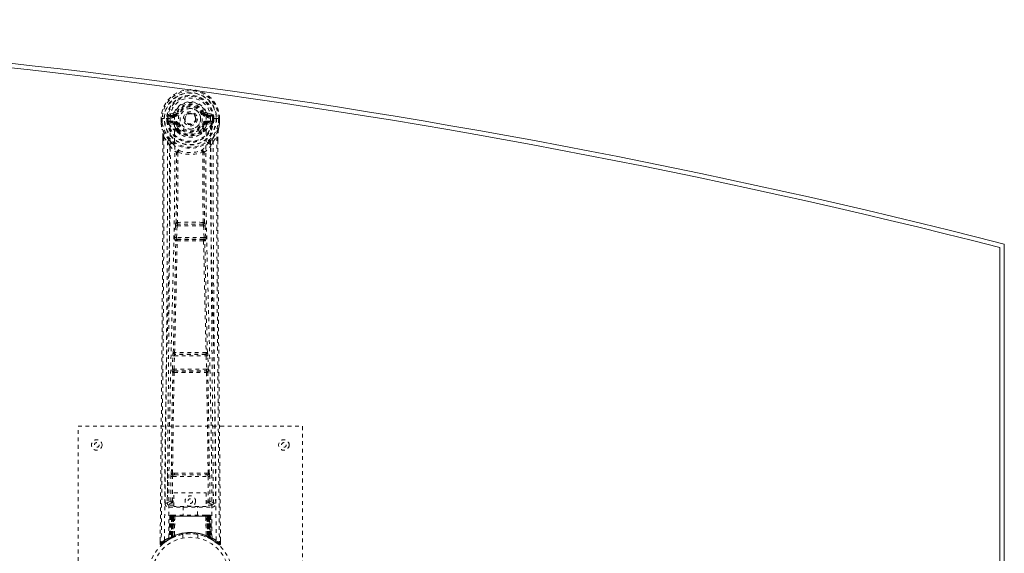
# Model space of a CAD drawing. Header units: inches. Extents: x 18.5 to 114, y 46.8 to 76.6.
# Tile 5 of 5: x 87.7 to 114, y 62.3 to 76.6. Entities that reach past the tile are written whole.
import ezdxf

# ---------------------------------------------------------------- set-up
doc = ezdxf.new("R2010")
doc.units = ezdxf.units.IN
doc.header["$MEASUREMENT"] = 0
doc.linetypes.add('SLD-Dashed', pattern=[0.075, 0.05, -0.025])
doc.linetypes.add('SLD-Solid', pattern=[0])

msp = doc.modelspace()

# ---------------------------------------------------------------- linework, layer by layer
at = {"color": 7, "linetype": 'SLD-Dashed', "lineweight": 0}
for p, q in [((91.524, 73.931), (91.52, 73.93)), ((91.52, 73.93), (91.521, 73.813)), ((91.521, 73.931), (91.522, 73.813)), ((91.577, 73.93), (91.524, 73.931)), ((91.6, 73.93), (91.577, 73.93)), ((91.606, 73.93), (91.6, 73.93)), ((91.756, 73.93), (91.606, 73.93)), ((91.843, 74.074), (91.724, 74.05)), ((91.755, 74.014), (91.871, 74.035)), ((91.755, 74.014), (91.755, 73.984)), ((91.871, 74.014), (91.755, 74.014)), ((91.871, 73.984), (91.755, 73.984)), ((91.871, 74.035), (91.871, 74.014)), ((91.871, 73.984), (91.871, 74.014)), ((91.876, 74.101), (91.931, 74.078)), ((91.927, 74.07), (91.931, 74.078)), ((91.931, 74.078), (91.953, 74.069)), ((92.456, 73.932), (92.456, 73.923)), ((92.646, 74.069), (92.669, 74.078)), ((92.669, 74.078), (92.673, 74.07)), ((92.729, 74.035), (92.845, 74.014)), ((92.729, 74.035), (92.729, 74.014)), ((92.845, 74.014), (92.729, 74.014)), ((92.729, 73.984), (92.729, 74.014)), ((92.845, 73.984), (92.729, 73.984)), ((92.875, 74.05), (92.756, 74.074)), ((92.843, 73.93), (92.843, 73.93)), ((92.993, 73.93), (92.843, 73.93)), ((92.845, 73.984), (92.845, 74.014)), ((92.999, 73.93), (92.993, 73.93)), ((93.022, 73.93), (92.999, 73.93)), ((93.075, 73.931), (93.022, 73.93)), ((93.079, 73.93), (93.075, 73.931)), ((93.078, 73.813), (93.078, 73.931)), ((93.079, 73.93), (93.079, 73.813)), ((91.521, 73.813), (91.521, 73.809)), ((91.55, 73.929), (91.55, 73.814)), ((91.672, 73.857), (91.671, 73.929)), ((91.672, 73.857), (91.701, 73.858)), ((91.672, 73.857), (91.672, 73.857)), ((91.706, 73.929), (91.701, 73.929)), ((91.701, 73.929), (91.701, 73.858)), ((91.701, 73.858), (91.707, 73.839)), ((91.707, 73.851), (91.706, 73.929)), ((91.707, 73.839), (91.707, 73.851)), ((91.713, 73.814), (91.716, 73.81)), ((91.726, 73.799), (91.716, 73.81)), ((91.726, 73.799), (91.842, 73.778)), ((91.741, 73.862), (91.741, 73.832)), ((91.741, 73.862), (91.871, 73.862)), ((91.871, 73.807), (91.741, 73.832)), ((91.741, 73.832), (91.871, 73.832)), ((91.871, 73.862), (91.871, 73.832)), ((91.871, 73.807), (91.871, 73.832)), ((91.926, 73.766), (91.919, 73.778)), ((91.953, 73.778), (91.926, 73.766)), ((92.456, 73.923), (92.456, 73.908)), ((92.674, 73.766), (92.646, 73.778)), ((92.681, 73.778), (92.674, 73.766)), ((92.729, 73.862), (92.729, 73.832)), ((92.729, 73.862), (92.858, 73.862)), ((92.858, 73.832), (92.729, 73.807)), ((92.729, 73.807), (92.729, 73.832)), ((92.729, 73.832), (92.858, 73.832)), ((92.758, 73.778), (92.873, 73.799)), ((92.858, 73.832), (92.858, 73.862)), ((92.883, 73.81), (92.873, 73.799)), ((92.873, 73.799), (92.873, 73.799)), ((92.873, 73.799), (92.873, 73.799)), ((92.883, 73.81), (92.887, 73.814)), ((92.893, 73.929), (92.899, 73.929)), ((92.893, 73.851), (92.893, 73.929)), ((92.898, 73.858), (92.893, 73.839)), ((92.893, 73.839), (92.893, 73.851)), ((92.898, 73.858), (92.899, 73.929)), ((92.898, 73.858), (92.928, 73.857)), ((92.928, 73.929), (92.928, 73.857)), ((92.928, 73.929), (92.928, 73.929)), ((92.928, 73.857), (92.928, 73.857)), ((93.049, 73.814), (93.05, 73.929)), ((93.079, 73.809), (93.079, 73.813)), ((91.563, 73.431), (91.563, 73.329)), ((91.564, 73.43), (91.565, 73.329)), ((91.593, 73.43), (91.689, 73.315)), ((91.928, 73.618), (91.928, 73.64)), ((91.947, 73.572), (91.935, 73.59)), ((91.952, 73.645), (91.952, 73.623)), ((92.648, 73.623), (92.648, 73.645)), ((92.664, 73.59), (92.653, 73.572)), ((92.671, 73.618), (92.671, 73.64)), ((92.911, 73.315), (93.007, 73.43)), ((93.035, 73.342), (93.035, 73.43)), ((93.036, 73.431), (93.037, 73.342)), ((91.748, 73.202), (91.689, 73.315)), ((92.911, 73.315), (92.851, 73.202)), ((91.889, 70.75), (91.901, 71.058)), ((91.901, 71.058), (91.904, 71.092)), ((91.921, 71.149), (91.92, 71.148)), ((91.934, 70.748), (91.946, 71.057)), ((91.946, 71.057), (92.654, 71.057)), ((91.964, 71.102), (91.965, 71.102)), ((92.636, 71.102), (91.964, 71.102)), ((92.635, 71.102), (92.636, 71.102)), ((92.654, 71.057), (92.666, 70.748)), ((92.68, 71.148), (92.679, 71.149)), ((92.698, 71.058), (92.696, 71.092)), ((92.71, 70.75), (92.698, 71.058)), ((91.912, 70.656), (91.899, 70.66)), ((92.666, 70.748), (91.934, 70.748)), ((91.957, 70.699), (91.944, 70.703)), ((91.944, 70.703), (92.656, 70.703)), ((92.656, 70.703), (92.643, 70.699)), ((92.687, 70.656), (92.7, 70.66)), ((91.844, 67.67), (91.844, 67.67)), ((91.889, 67.623), (91.889, 67.624)), ((92.711, 67.623), (91.889, 67.623)), ((92.71, 67.624), (92.711, 67.623)), ((92.756, 67.67), (92.755, 67.67)), ((91.82, 67.227), (91.831, 67.58)), ((91.865, 67.226), (91.875, 67.579)), ((91.875, 67.579), (92.724, 67.579)), ((92.724, 67.579), (92.735, 67.226)), ((92.78, 67.227), (92.769, 67.58)), ((91.827, 67.137), (91.833, 67.135)), ((92.735, 67.226), (91.865, 67.226)), ((91.878, 67.178), (91.872, 67.181)), ((91.872, 67.181), (92.728, 67.181)), ((92.728, 67.181), (92.722, 67.178)), ((92.767, 67.135), (92.773, 67.137)), ((89.3, 57.699), (89.3, 65.699)), ((89.3, 65.699), (95.3, 65.699)), ((95.3, 65.699), (95.3, 57.699)), ((91.691, 64.456), (91.684, 63.642)), ((91.776, 63.696), (91.783, 64.356)), ((91.82, 63.696), (91.827, 64.356)), ((91.874, 64.447), (91.825, 64.446)), ((91.827, 64.356), (92.772, 64.356)), ((91.836, 64.4), (91.884, 64.4)), ((91.884, 64.4), (92.716, 64.4)), ((92.716, 64.4), (92.763, 64.4)), ((92.775, 64.446), (92.726, 64.447)), ((92.772, 64.356), (92.779, 63.696)), ((92.824, 63.696), (92.817, 64.356)), ((92.916, 63.642), (92.909, 64.456)), ((91.82, 63.651), (91.82, 63.696)), ((91.863, 63.696), (91.82, 63.696)), ((91.863, 63.923), (92.724, 63.923)), ((91.863, 63.557), (91.863, 63.923)), ((92.724, 63.923), (92.724, 63.557)), ((92.724, 63.696), (92.779, 63.696)), ((92.824, 63.696), (92.779, 63.696)), ((92.779, 63.651), (92.779, 63.696)), ((91.683, 63.643), (91.684, 63.641)), ((91.683, 63.639), (91.686, 63.622)), ((91.684, 63.641), (91.684, 63.632)), ((91.728, 63.593), (91.728, 63.533)), ((91.863, 63.593), (91.728, 63.593)), ((91.728, 63.533), (92.872, 63.533)), ((91.863, 63.651), (91.82, 63.651)), ((92.724, 63.557), (91.863, 63.557)), ((92.105, 63.557), (92.105, 63.324)), ((92.495, 63.324), (92.495, 63.557)), ((92.724, 63.651), (92.779, 63.651)), ((92.872, 63.593), (92.724, 63.593)), ((92.872, 63.533), (92.872, 63.593)), ((92.913, 63.622), (92.917, 63.639)), ((92.916, 63.641), (92.916, 63.643)), ((92.916, 63.632), (92.916, 63.641)), ((91.753, 63.295), (91.732, 62.69)), ((91.767, 63.295), (91.746, 62.698)), ((91.767, 63.295), (91.753, 63.295)), ((91.788, 63.299), (91.765, 62.705)), ((91.785, 63.295), (91.765, 62.708)), ((91.784, 63.324), (91.78, 63.324)), ((91.785, 63.324), (91.785, 63.324)), ((91.852, 63.295), (91.785, 63.295)), ((91.792, 63.295), (91.792, 62.738)), ((91.793, 63.324), (91.793, 63.322)), ((91.798, 63.324), (91.793, 63.324)), ((91.806, 63.324), (91.797, 63.324)), ((91.797, 63.295), (92.802, 63.295)), ((91.797, 62.741), (91.797, 63.295)), ((91.81, 63.324), (91.806, 63.324)), ((91.806, 62.745), (91.806, 63.295)), ((91.81, 63.295), (91.81, 62.747)), ((92.79, 63.295), (91.81, 63.295)), ((91.882, 63.324), (91.815, 63.324)), ((91.824, 63.295), (91.824, 62.753)), ((91.828, 63.295), (91.824, 63.295)), ((91.828, 63.295), (92.772, 63.295)), ((91.828, 62.755), (91.828, 63.295)), ((91.833, 62.744), (91.852, 63.295)), ((91.853, 63.295), (91.834, 62.744)), ((91.852, 63.295), (91.853, 63.295)), ((91.877, 62.772), (91.882, 63.297)), ((91.883, 63.295), (91.879, 62.774)), ((91.883, 63.295), (91.882, 63.297)), ((92.716, 63.295), (91.883, 63.295)), ((92.716, 63.324), (91.884, 63.324)), ((92.718, 63.297), (92.716, 63.295)), ((92.721, 62.774), (92.716, 63.295)), ((92.785, 63.324), (92.718, 63.324)), ((92.718, 63.297), (92.723, 62.772)), ((92.746, 63.295), (92.748, 63.295)), ((92.765, 62.744), (92.746, 63.295)), ((92.814, 63.295), (92.748, 63.295)), ((92.748, 63.295), (92.767, 62.744)), ((92.775, 63.295), (92.772, 63.295)), ((92.772, 63.295), (92.772, 62.755)), ((92.775, 62.753), (92.775, 63.295)), ((92.793, 63.324), (92.789, 63.324)), ((92.79, 62.747), (92.79, 63.295)), ((92.803, 63.324), (92.793, 63.324)), ((92.794, 63.295), (92.794, 62.745)), ((92.807, 63.324), (92.802, 63.324)), ((92.802, 63.295), (92.802, 62.741)), ((92.808, 62.738), (92.807, 63.295)), ((92.835, 62.705), (92.812, 63.299)), ((92.814, 63.324), (92.814, 63.324)), ((92.814, 63.295), (92.835, 62.708)), ((92.819, 63.324), (92.815, 63.324)), ((92.833, 63.295), (92.854, 62.698)), ((92.846, 63.295), (92.833, 63.295)), ((92.846, 63.295), (92.867, 62.69)), ((91.494, 62.643), (91.493, 62.558)), ((91.654, 62.623), (91.714, 62.66)), ((91.718, 62.665), (91.731, 62.673)), ((91.732, 62.69), (91.746, 62.698)), ((91.749, 62.683), (91.816, 62.718)), ((91.765, 62.708), (91.833, 62.744)), ((91.772, 62.715), (91.777, 62.713)), ((91.792, 62.738), (91.797, 62.741)), ((91.805, 62.712), (91.792, 62.738)), ((91.805, 62.712), (91.796, 62.708)), ((91.81, 62.715), (91.797, 62.741)), ((91.81, 62.715), (91.805, 62.712)), ((91.818, 62.719), (91.806, 62.745)), ((91.822, 62.721), (91.81, 62.747)), ((91.836, 62.727), (91.81, 62.715)), ((91.816, 62.718), (91.817, 62.718)), ((91.818, 62.719), (91.822, 62.721)), ((91.836, 62.727), (91.824, 62.753)), ((91.84, 62.729), (91.828, 62.755)), ((91.834, 62.744), (91.833, 62.744)), ((91.877, 62.772), (91.879, 62.774)), ((91.88, 62.746), (91.883, 62.747)), ((92.1, 62.807), (92.1, 62.71)), ((92.5, 62.71), (92.5, 62.807)), ((92.717, 62.747), (92.72, 62.746)), ((92.721, 62.774), (92.723, 62.772)), ((92.772, 62.755), (92.76, 62.729)), ((92.764, 62.727), (92.76, 62.729)), ((92.775, 62.753), (92.764, 62.727)), ((92.767, 62.744), (92.765, 62.744)), ((92.767, 62.744), (92.835, 62.708)), ((92.79, 62.747), (92.778, 62.721)), ((92.778, 62.721), (92.782, 62.719)), ((92.794, 62.745), (92.782, 62.719)), ((92.782, 62.718), (92.784, 62.718)), ((92.784, 62.718), (92.85, 62.683)), ((92.802, 62.741), (92.79, 62.715)), ((92.795, 62.712), (92.79, 62.715)), ((92.808, 62.738), (92.795, 62.712)), ((92.802, 62.741), (92.808, 62.738)), ((92.854, 62.698), (92.867, 62.69)), ((92.868, 62.673), (92.882, 62.665)), ((93.107, 62.558), (93.106, 62.642)), ((91.493, 62.558), (91.523, 62.557)), ((91.543, 62.535), (91.644, 62.616))]:
    msp.add_line(p, q, dxfattribs=at)
at = {"color": 7, "linetype": 'SLD-Solid', "lineweight": 15}
for p, q in [((114.05, 70.574), (114.05, 52.824)), ((113.932, 70.482), (113.932, 52.916)), ((113.932, 52.916), (113.932, 70.482))]:
    msp.add_line(p, q, dxfattribs=at)
at = {"color": 7, "linetype": 'SLD-Dashed', "lineweight": 0, "flags": 128}
for points in [[(91.874, 73.96), (91.88, 74.038), (91.902, 74.113), (91.942, 74.183), (91.995, 74.244), (92.061, 74.294), (92.136, 74.33), (92.216, 74.352), (92.3, 74.36), (92.383, 74.352), (92.464, 74.33), (92.539, 74.294), (92.604, 74.244), (92.658, 74.183), (92.697, 74.113), (92.72, 74.038), (92.725, 73.96)], [(91.52, 73.93), (91.52, 73.93), (91.521, 73.93), (91.523, 73.93), (91.527, 73.93), (91.532, 73.93), (91.537, 73.93), (91.543, 73.929), (91.55, 73.929)], [(91.612, 62.651), (91.617, 64.242), (91.636, 65.831), (91.666, 67.418), (91.704, 69), (91.734, 70.24), (91.757, 71.476), (91.767, 72.706), (91.757, 73.93)], [(91.755, 73.984), (91.731, 73.989), (91.712, 74.002)], [(91.721, 62.707), (91.727, 64.293), (91.748, 65.878), (91.78, 67.46), (91.821, 69.039), (91.852, 70.276), (91.877, 71.51), (91.886, 72.738), (91.874, 73.96)], [(91.981, 74.057), (91.975, 74.059), (91.97, 74.062), (91.966, 74.064), (91.962, 74.065), (91.958, 74.067), (91.955, 74.068), (91.954, 74.069), (91.953, 74.069)], [(92.619, 74.057), (92.624, 74.059), (92.629, 74.062), (92.634, 74.064), (92.638, 74.065), (92.642, 74.067), (92.644, 74.068), (92.646, 74.069), (92.646, 74.069)], [(92.879, 62.707), (92.872, 64.293), (92.852, 65.878), (92.819, 67.46), (92.779, 69.039), (92.747, 70.276), (92.723, 71.51), (92.713, 72.738), (92.725, 73.96)], [(92.988, 62.651), (92.982, 64.242), (92.964, 65.831), (92.933, 67.418), (92.896, 69), (92.866, 70.24), (92.843, 71.476), (92.833, 72.706), (92.843, 73.93)], [(92.888, 74.002), (92.868, 73.989), (92.845, 73.984)], [(93.078, 73.93), (93.079, 73.93), (93.08, 73.93), (93.079, 73.93)], [(91.55, 73.814), (91.544, 73.814), (91.538, 73.814), (91.532, 73.814), (91.528, 73.814), (91.524, 73.813), (91.521, 73.813), (91.52, 73.813), (91.521, 73.813)], [(91.521, 73.809), (91.522, 73.809), (91.524, 73.81), (91.527, 73.81), (91.53, 73.811), (91.535, 73.811), (91.54, 73.812), (91.545, 73.813), (91.55, 73.814)], [(91.521, 73.813), (91.533, 73.718), (91.549, 73.643)], [(91.521, 73.809), (91.532, 73.721), (91.551, 73.632)], [(91.701, 73.858), (91.701, 73.858), (91.701, 73.858)], [(91.707, 73.851), (91.723, 73.859), (91.741, 73.862)], [(91.869, 73.755), (91.856, 73.773), (91.842, 73.778)], [(91.928, 73.64), (91.897, 73.691), (91.869, 73.755)], [(91.926, 73.766), (91.952, 73.706), (91.98, 73.658)], [(91.981, 73.789), (91.975, 73.787), (91.97, 73.785), (91.966, 73.783), (91.962, 73.781), (91.958, 73.78), (91.955, 73.779), (91.954, 73.778), (91.953, 73.778)], [(92.353, 73.776), (92.311, 73.767), (92.296, 73.767)], [(92.619, 73.789), (92.624, 73.787), (92.629, 73.785), (92.634, 73.783), (92.638, 73.781), (92.642, 73.78), (92.644, 73.779), (92.646, 73.778), (92.646, 73.778)], [(92.671, 73.64), (92.702, 73.691), (92.731, 73.755)], [(92.731, 73.755), (92.744, 73.773), (92.758, 73.778)], [(92.858, 73.862), (92.876, 73.859), (92.893, 73.851)], [(92.898, 73.858), (92.898, 73.858), (92.898, 73.858)], [(92.899, 73.929), (92.902, 73.929), (92.909, 73.929), (92.918, 73.929), (92.928, 73.929)], [(93.079, 73.809), (93.078, 73.809), (93.076, 73.81), (93.073, 73.81), (93.069, 73.811), (93.065, 73.811), (93.06, 73.812), (93.055, 73.813), (93.049, 73.814)], [(93.078, 73.813), (93.076, 73.813), (93.072, 73.814), (93.067, 73.814), (93.062, 73.814), (93.056, 73.814), (93.049, 73.814)], [(93.049, 73.632), (93.065, 73.711), (93.079, 73.809)], [(93.079, 73.813), (93.066, 73.718), (93.05, 73.643)], [(93.079, 73.813), (93.079, 73.813), (93.078, 73.813), (93.078, 73.813)], [(91.593, 73.43), (91.594, 72.616), (91.593, 71.767), (91.591, 70.883), (91.587, 70.081), (91.584, 69.564), (91.581, 69.022), (91.577, 68.455), (91.572, 67.892), (91.568, 67.404), (91.563, 66.757), (91.556, 66.069), (91.549, 65.34), (91.543, 64.663), (91.523, 62.557)], [(91.549, 73.643), (91.549, 73.638), (91.551, 73.632)], [(91.731, 73.354), (91.631, 73.478), (91.551, 73.632)], [(91.563, 73.431), (91.563, 73.431), (91.564, 73.431), (91.566, 73.43), (91.57, 73.43), (91.575, 73.43), (91.581, 73.43), (91.587, 73.43), (91.593, 73.43)], [(91.947, 73.572), (92.022, 73.513), (92.072, 73.487)], [(92.527, 73.487), (92.578, 73.513), (92.653, 73.572)], [(92.868, 73.354), (92.969, 73.478), (93.049, 73.632)], [(93.007, 73.43), (93.006, 72.692), (93.006, 71.911), (93.008, 71.088), (93.012, 70.223), (93.016, 69.426), (93.022, 68.596), (93.023, 68.406), (93.025, 68.213), (93.026, 68.019), (93.027, 67.886), (93.028, 67.756), (93.029, 67.621), (93.031, 67.48), (93.035, 67.026), (93.039, 66.521), (93.044, 65.966), (93.048, 65.615), (93.051, 65.243), (93.055, 64.84), (93.059, 64.464), (93.064, 63.973), (93.068, 63.538), (93.071, 63.156), (93.074, 62.83), (93.077, 62.558)], [(93.035, 73.43), (93.036, 73.431), (93.037, 73.431), (93.036, 73.431)], [(93.049, 73.632), (93.05, 73.638), (93.05, 73.643)], [(91.563, 73.329), (91.561, 70.713), (91.543, 67.997), (91.519, 65.275), (91.493, 62.558)], [(91.689, 73.315), (91.689, 72.574), (91.688, 71.802), (91.685, 70.999), (91.681, 70.233), (91.676, 69.458), (91.67, 68.682), (91.664, 67.926), (91.657, 67.2), (91.651, 66.525), (91.644, 65.768), (91.637, 65.059), (91.63, 64.362), (91.623, 63.639)], [(91.748, 73.202), (91.739, 70.015), (91.714, 66.827), (91.683, 63.639)], [(91.748, 73.202), (91.832, 73.104), (91.93, 73.018)], [(91.826, 73.266), (91.836, 73.257), (91.841, 73.251)], [(92.67, 73.018), (92.767, 73.104), (92.851, 73.202)], [(92.758, 73.251), (92.764, 73.257), (92.773, 73.266)], [(92.917, 63.639), (92.886, 66.827), (92.86, 70.015), (92.851, 73.202)], [(92.977, 63.639), (92.973, 64.015), (92.969, 64.444), (92.964, 64.914), (92.96, 65.339), (92.958, 65.561), (92.956, 65.784), (92.954, 66.006), (92.951, 66.259), (92.949, 66.514), (92.946, 66.761), (92.942, 67.265), (92.938, 67.733), (92.934, 68.165), (92.93, 68.588), (92.926, 69.078), (92.921, 69.918), (92.916, 70.767), (92.912, 71.644), (92.911, 72.498), (92.911, 73.315)], [(93.037, 73.342), (93.039, 70.714), (93.056, 67.995), (93.081, 65.277), (93.107, 62.558)], [(91.921, 71.149), (91.931, 72.081), (91.932, 73.009)], [(91.978, 73.027), (91.973, 73.036), (91.966, 73.043), (91.958, 73.046), (91.95, 73.046), (91.943, 73.043), (91.936, 73.037), (91.932, 73.028), (91.93, 73.018)], [(91.968, 73.016), (91.967, 72.086), (91.956, 71.154)], [(91.978, 73.027), (91.971, 73.023), (91.969, 73.02), (91.968, 73.018), (91.968, 73.016)], [(92.67, 73.018), (92.668, 73.028), (92.663, 73.037), (92.657, 73.043), (92.649, 73.046), (92.641, 73.046), (92.633, 73.043), (92.627, 73.036), (92.622, 73.027)], [(92.632, 73.016), (92.631, 73.018), (92.631, 73.02), (92.628, 73.023), (92.622, 73.027)], [(92.643, 71.154), (92.632, 72.086), (92.632, 73.016)], [(92.679, 71.149), (92.668, 72.081), (92.667, 73.009)], [(91.901, 71.058), (91.906, 71.058), (91.917, 71.058), (91.931, 71.057), (91.946, 71.057)], [(91.946, 71.057), (91.947, 71.065), (91.948, 71.074), (91.953, 71.088), (91.958, 71.098), (91.961, 71.1), (91.963, 71.101), (91.964, 71.102)], [(92.654, 71.057), (92.662, 71.057), (92.669, 71.057), (92.677, 71.058), (92.683, 71.058), (92.689, 71.058), (92.693, 71.058), (92.696, 71.058), (92.698, 71.058)], [(91.844, 67.67), (91.88, 69.165), (91.912, 70.656)], [(91.879, 67.673), (91.915, 69.169), (91.948, 70.66)], [(91.889, 70.75), (91.891, 70.749), (91.894, 70.749), (91.899, 70.749), (91.904, 70.749), (91.911, 70.749), (91.918, 70.748), (91.926, 70.748), (91.934, 70.748)], [(91.944, 70.703), (91.939, 70.707), (91.935, 70.717), (91.933, 70.731), (91.933, 70.739), (91.934, 70.748)], [(92.652, 70.66), (92.685, 69.169), (92.721, 67.673)], [(92.666, 70.748), (92.666, 70.739), (92.666, 70.731), (92.664, 70.717), (92.661, 70.707), (92.656, 70.703)], [(92.666, 70.748), (92.674, 70.748), (92.682, 70.748), (92.689, 70.749), (92.695, 70.749), (92.701, 70.749), (92.705, 70.749), (92.708, 70.749), (92.71, 70.75)], [(92.755, 67.67), (92.72, 69.165), (92.687, 70.656)], [(91.849, 67.65), (91.848, 67.653), (91.844, 67.67)], [(91.831, 67.58), (91.832, 67.613), (91.833, 67.615)], [(91.831, 67.58), (91.832, 67.58), (91.835, 67.58), (91.84, 67.58), (91.845, 67.579), (91.852, 67.579), (91.859, 67.579), (91.867, 67.579), (91.875, 67.579)], [(92.724, 67.579), (92.732, 67.579), (92.74, 67.579), (92.748, 67.579), (92.754, 67.579), (92.76, 67.58), (92.764, 67.58), (92.767, 67.58), (92.769, 67.58)], [(92.769, 67.58), (92.767, 67.613), (92.767, 67.615)], [(91.792, 64.445), (91.808, 65.791), (91.833, 67.135)], [(91.82, 67.227), (91.821, 67.227), (91.825, 67.227), (91.829, 67.227), (91.835, 67.227), (91.841, 67.227), (91.848, 67.226), (91.856, 67.226), (91.865, 67.226)], [(91.825, 64.446), (91.842, 65.792), (91.867, 67.137)], [(92.733, 67.137), (92.758, 65.792), (92.775, 64.446)], [(92.735, 67.226), (92.743, 67.226), (92.751, 67.226), (92.758, 67.227), (92.765, 67.227), (92.771, 67.227), (92.775, 67.227), (92.778, 67.227), (92.78, 67.227)], [(92.807, 64.445), (92.791, 65.791), (92.767, 67.135)], [(91.783, 64.356), (91.787, 64.356), (91.797, 64.356), (91.812, 64.356), (91.827, 64.356)], [(91.836, 64.4), (91.819, 64.404), (91.809, 64.411)], [(91.874, 64.447), (92.085, 64.447), (92.3, 64.447), (92.514, 64.447), (92.726, 64.447)], [(91.884, 64.4), (92.088, 64.4), (92.294, 64.4), (92.506, 64.4), (92.716, 64.4)], [(92.772, 64.356), (92.788, 64.356), (92.802, 64.356), (92.813, 64.356), (92.817, 64.356)], [(91.776, 63.696), (91.706, 63.668), (91.685, 63.642)], [(91.776, 63.696), (91.78, 63.696), (91.79, 63.696), (91.804, 63.696), (91.82, 63.696)], [(92.917, 63.639), (92.893, 63.668), (92.824, 63.696)], [(91.728, 63.593), (91.751, 63.622), (91.82, 63.651)], [(92.779, 63.651), (92.848, 63.622), (92.872, 63.593)], [(91.753, 63.295), (91.756, 63.295), (91.765, 63.295), (91.777, 63.295), (91.792, 63.295)], [(91.806, 63.295), (91.791, 63.295), (91.779, 63.295), (91.77, 63.295), (91.767, 63.295)], [(91.785, 63.295), (91.785, 63.295), (91.787, 63.295), (91.791, 63.295), (91.796, 63.295), (91.802, 63.295), (91.809, 63.295), (91.816, 63.295), (91.824, 63.295)], [(91.806, 63.323), (91.802, 63.323), (91.8, 63.324), (91.799, 63.324), (91.799, 63.324)], [(91.863, 63.314), (91.857, 63.305), (91.853, 63.295)], [(91.882, 63.297), (91.867, 63.311), (91.863, 63.314)], [(92.718, 63.297), (92.733, 63.311), (92.736, 63.314)], [(92.746, 63.295), (92.743, 63.305), (92.736, 63.314)], [(92.775, 63.295), (92.783, 63.295), (92.791, 63.295), (92.798, 63.295), (92.804, 63.295), (92.809, 63.295), (92.812, 63.295), (92.814, 63.295), (92.814, 63.295)], [(92.786, 63.324), (92.784, 63.324), (92.783, 63.324)], [(92.801, 63.324), (92.801, 63.324), (92.8, 63.324), (92.797, 63.323), (92.793, 63.323)], [(92.833, 63.295), (92.829, 63.295), (92.821, 63.295), (92.808, 63.295), (92.794, 63.295)], [(92.807, 63.295), (92.822, 63.295), (92.835, 63.295), (92.843, 63.295), (92.846, 63.295)], [(92.815, 63.295), (92.813, 63.302), (92.813, 63.304)], [(92.834, 62.692), (92.827, 62.696), (92.795, 62.712)], [(92.836, 62.701), (92.835, 62.707), (92.835, 62.709)], [(92.874, 62.672), (92.867, 62.683), (92.863, 62.697)], [(92.867, 62.684), (92.866, 62.69), (92.866, 62.691)], [(91.496, 62.558), (91.498, 62.55), (91.501, 62.543), (91.506, 62.536), (91.513, 62.531), (91.52, 62.528), (91.527, 62.528), (91.535, 62.53), (91.541, 62.534)], [(93.077, 62.557), (93.069, 62.549), (93.062, 62.542), (93.058, 62.537), (93.056, 62.535)], [(93.058, 62.538), (93.065, 62.534), (93.073, 62.531), (93.082, 62.531), (93.089, 62.532), (93.096, 62.536), (93.102, 62.541), (93.105, 62.548), (93.106, 62.555)], [(93.107, 62.558), (93.106, 62.558), (93.104, 62.558), (93.098, 62.557), (93.088, 62.558), (93.082, 62.558), (93.077, 62.557)]]:
    msp.add_lwpolyline(points, dxfattribs=at)
at = {"color": 7, "linetype": 'SLD-Dashed', "lineweight": 0}
for centre, radius in [((92.3, 73.923), 0.7), ((92.3, 73.923), 0.69), ((92.3, 73.923), 0.623), ((92.3, 73.923), 0.32), ((92.3, 73.923), 0.275), ((92.3, 73.923), 0.188), ((92.3, 73.923), 0.156), ((92.3, 73.923), 0.142), ((92.3, 73.923), 0.14), ((92.3, 73.923), 0.138), ((89.8, 65.199), 0.141), ((89.8, 65.199), 0.0625), ((94.8, 65.199), 0.141), ((94.8, 65.199), 0.0625), ((92.3, 63.699), 0.141), ((92.3, 63.699), 0.0625), ((92.3, 61.699), 1.125), ((92.3, 61.699), 1.03)]:
    msp.add_circle(centre, radius, dxfattribs=at)
at = {"color": 7, "linetype": 'SLD-Solid', "lineweight": 15}
for radius, start, end in [(193.005, 75.67613, 104.32387), (192.887, 75.70338, 104.29662), (192.887, 75.70338, 104.29662)]:
    msp.add_arc((66.3, -116.431), radius, start, end, dxfattribs=at)
at = {"color": 7, "linetype": 'SLD-Dashed', "lineweight": 0}
for centre, radius, start, end in [((92.3, 73.923), 0.78, 0.5288, 179.4712), ((92.3, 73.923), 0.78, 0, 179.4852), ((92.3, 73.923), 0.75, 0.4561, 179.5439), ((92.3, 73.923), 0.629, 0.5444, 179.4556), ((92.3, 73.923), 0.599, 0.5443, 179.4557), ((92.3, 73.936), 0.543, 359.3659, 180.6341), ((92.3, 73.923), 0.459, 22.774, 157.226), ((92.3, 73.923), 0.4, 22.774, 157.226), ((92.3, 73.923), 0.376, 22.774, 157.226), ((92.3, 73.923), 0.346, 22.7737, 157.2263), ((92.3, 73.923), 0.275, 89.0535, 269.0538), ((92.3, 73.923), 0.275, 269.0539, 89.0535), ((92.3, 73.923), 0.593, 172.3909, 179.4476), ((91.916, 73.974), 0.206, 158.3424, 172.3419), ((91.754, 74.044), 0.0299, 167.8922, 271.9518), ((91.873, 73.718), 0.242, 89.7343, 118.8269), ((91.872, 74.065), 0.0301, 162.345, 268.579), ((91.834, 74.119), 0.0455, 281.3496, 337.4774), ((91.865, 74.106), 0.0715, 274.7784, 329.7617), ((91.871, 74.103), 0.089, 270, 337.226), ((91.871, 74.103), 0.119, 269.9999, 337.2257), ((92.729, 74.103), 0.119, 202.7743, 270.0001), ((92.729, 74.103), 0.089, 202.774, 270), ((92.153, 75.384), 1.404, 291.5642, 293.9861), ((92.734, 74.106), 0.0714, 210.3064, 265.2566), ((92.765, 74.119), 0.0455, 202.536, 258.6411), ((92.725, 73.711), 0.249, 61.7046, 89.862), ((92.728, 74.065), 0.0301, 271.4524, 17.6236), ((92.846, 74.044), 0.0299, 268.0458, 12.1101), ((92.684, 73.974), 0.206, 7.6623, 21.6592), ((92.3, 73.923), 0.593, 0.5524, 7.6091), ((93.038, 74.771), 0.842, 270.7713, 272.7004), ((91.55, 73.814), 0.03, 180.2178, 185.2738), ((92.3, 73.923), 0.787, 188.3239, 351.6761), ((92.3, 73.923), 0.758, 188.3238, 351.6762), ((91.694, 74.802), 0.873, 268.4832, 270.4279), ((92.3, 73.923), 0.632, 186.0643, 353.9357), ((92.3, 73.923), 0.602, 186.2697, 353.7303), ((91.791, 73.846), 0.0842, 185.3913, 202.6347), ((91.741, 73.802), 0.0305, 89.04, 156.175), ((92.168, 74.018), 0.497, 204.8146, 243.63), ((92.106, 74.019), 0.439, 210.0683, 246.0871), ((91.872, 73.778), 0.0299, 91.05, 179.0003), ((91.9, 73.75), 0.031, 31.5892, 170.0547), ((91.871, 73.743), 0.119, 22.7732, 90.0004), ((91.871, 73.743), 0.089, 22.774, 90), ((91.869, 73.751), 0.0567, 28.2271, 87.9792), ((91.958, 73.637), 0.0305, 43.929, 174.3745), ((92.3, 73.923), 0.376, 202.774, 337.226), ((92.3, 73.923), 0.346, 202.7741, 337.2259), ((92.729, 73.743), 0.119, 89.9996, 157.2268), ((92.234, 73.919), 0.465, 325.8398, 340.7926), ((92.641, 73.637), 0.0305, 5.6303, 136.0684), ((92.729, 73.743), 0.089, 90, 157.226), ((92.436, 74.014), 0.491, 296.1262, 335.513), ((92.493, 74.019), 0.44, 293.9343, 329.9021), ((92.7, 73.75), 0.031, 10.1644, 148.1979), ((92.73, 73.751), 0.0565, 91.9524, 151.5709), ((92.728, 73.778), 0.0299, 0.9957, 88.9494), ((92.859, 73.802), 0.0306, 23.8325, 90.9567), ((92.778, 73.854), 0.115, 339.7037, 352.2703), ((90.362, 73.459), 1.202, 358.6564, 8.815), ((87.974, 72.791), 3.675, 10.0102, 13.2382), ((91.95, 73.595), 0.0505, 88.26, 115.7612), ((91.95, 73.572), 0.0506, 88.257, 115.6758), ((91.973, 73.614), 0.0444, 175.0057, 212.6961), ((91.987, 73.567), 0.0404, 127.2207, 172.6947), ((91.98, 73.621), 0.0371, 89.2703, 139.8385), ((92.3, 73.935), 0.453, 219.7484, 320.251), ((91.985, 73.624), 0.0326, 181.6378, 227.8318), ((92.3, 73.961), 0.494, 226.9723, 313.0277), ((92.3, 73.917), 0.411, 219.0118, 320.9882), ((92.3, 73.905), 0.476, 241.4721, 298.527), ((92.62, 73.621), 0.0371, 40.1667, 90.7248), ((92.615, 73.624), 0.0326, 312.1646, 358.3659), ((92.613, 73.567), 0.0404, 7.3179, 52.7689), ((92.65, 73.595), 0.0504, 64.2162, 91.7649), ((92.649, 73.572), 0.0507, 64.3294, 91.7401), ((92.627, 73.614), 0.0444, 327.3963, 5.0007), ((96.628, 72.79), 3.678, 166.7622, 169.9881), ((93.013, 73.737), 0.308, 268.9157, 274.2284), ((94.238, 73.459), 1.202, 171.1878, 181.3421), ((92.152, 72.866), 0.644, 130.7416, 135.9107), ((93.274, 74.928), 2.204, 225.569, 228.9417), ((91.809, 73.2), 0.0608, 58.032, 177.6178), ((92.568, 73.761), 0.888, 215.0296, 230.8694), ((92.032, 73.761), 0.888, 309.1311, 324.9704), ((92.79, 73.2), 0.0608, 2.3805, 121.972), ((91.327, 74.927), 2.202, 311.0566, 314.4334), ((92.448, 72.866), 0.644, 44.0914, 49.2594), ((91.991, 73.014), 0.0608, 73.4573, 176.3317), ((91.918, 73.01), 0.0143, 356.6412, 32.4513), ((91.964, 72.937), 0.0795, 87.4928, 113.9473), ((92.054, 73.009), 0.0786, 126.2613, 166.6731), ((92.3, 73.937), 0.965, 250.5267, 289.4743), ((92.3, 73.864), 0.844, 249.7727, 290.2275), ((92.609, 73.014), 0.0608, 3.6689, 106.5438), ((92.545, 73.009), 0.0786, 13.3258, 53.7398), ((92.635, 72.937), 0.0795, 66.0539, 92.5073), ((92.682, 73.01), 0.0143, 147.5487, 183.3588), ((91.997, 71.096), 0.0933, 145.8676, 182.4616), ((91.965, 71.147), 0.0451, 177.8529, 268.9597), ((91.951, 71.065), 0.0889, 86.1801, 109.6217), ((91.966, 71.147), 0.0451, 177.8519, 268.9536), ((92.043, 71.141), 0.0873, 171.8111, 206.8102), ((92.3, 38.431), 32.724, 89.399, 90.601), ((92.3, 37.734), 33.37, 89.4251, 90.5749), ((92.557, 71.141), 0.0872, 333.1897, 8.194), ((92.634, 71.147), 0.0451, 271.0475, 2.15), ((92.635, 71.147), 0.0451, 271.0446, 2.1427), ((92.595, 71.059), 0.0588, 357.8312, 46.6356), ((92.649, 71.066), 0.0879, 70.2427, 93.9554), ((92.603, 71.096), 0.0933, 357.534, 34.133), ((92.052, 70.723), 0.165, 170.5908, 202.3695), ((91.945, 70.658), 0.0451, 90.8625, 177.5109), ((91.957, 70.654), 0.0451, 90.8948, 177.3986), ((91.941, 70.569), 0.0919, 86.0271, 108.5409), ((92.008, 70.667), 0.0607, 148.3035, 186.2262), ((92.3, 107.687), 37.028, 269.4553, 270.5445), ((92.3, 103.578), 32.881, 269.4018, 270.5982), ((92.642, 70.654), 0.0451, 2.5981, 89.1086), ((92.591, 70.667), 0.0612, 353.9376, 31.5393), ((92.658, 70.569), 0.092, 71.4676, 93.9882), ((92.655, 70.658), 0.0451, 2.4904, 89.1362), ((92.547, 70.723), 0.165, 337.637, 9.4027), ((91.951, 67.619), 0.118, 154.647, 182.0159), ((91.871, 67.548), 0.125, 86.4427, 102.2385), ((91.889, 67.669), 0.0451, 178.3751, 269.3675), ((91.889, 67.667), 0.0433, 202.7807, 270.2178), ((91.938, 67.585), 0.0626, 141.5425, 185.5207), ((91.948, 67.662), 0.0697, 170.9136, 213.0677), ((92.3, 34.101), 33.574, 89.2814, 90.7187), ((92.3, 34.275), 33.351, 89.2944, 90.7056), ((92.652, 67.662), 0.0697, 326.9387, 9.08), ((92.71, 67.669), 0.0451, 270.6353, 1.6281), ((92.711, 67.669), 0.0451, 270.6338, 1.6266), ((92.662, 67.585), 0.0626, 354.4771, 38.4597), ((92.729, 67.55), 0.123, 77.6605, 93.6582), ((92.649, 67.619), 0.118, 357.9903, 25.3624), ((92.04, 67.2), 0.222, 172.8819, 196.3598), ((91.872, 67.136), 0.0451, 90.5537, 178.0617), ((91.878, 67.133), 0.0451, 90.5798, 178.0282), ((91.859, 67.001), 0.136, 86.7419, 101.1104), ((91.923, 67.212), 0.0601, 166.8928, 211.4102), ((91.923, 67.145), 0.0567, 143.3926, 187.5096), ((92.3, 103.266), 36.131, 269.3135, 270.6866), ((92.3, 100.21), 33.035, 269.2677, 270.7323), ((92.722, 67.133), 0.0451, 1.9677, 89.4251), ((92.676, 67.145), 0.057, 352.6066, 36.4916), ((92.677, 67.212), 0.0601, 328.6018, 13.0951), ((92.727, 67.136), 0.0451, 1.9426, 89.4419), ((92.741, 67.002), 0.136, 78.8614, 93.283), ((92.56, 67.2), 0.222, 343.6404, 7.1209), ((92.072, 64.37), 0.289, 164.9821, 182.646), ((91.818, 64.188), 0.258, 88.4492, 95.7714), ((91.83, 64.443), 0.0384, 177.0824, 235.3574), ((91.901, 64.44), 0.0757, 175.3523, 211.8345), ((91.904, 64.363), 0.0773, 151.6222, 185.4602), ((91.938, 64.436), 0.0652, 170.5521, 213.5394), ((92.661, 64.436), 0.0652, 326.4373, 9.4352), ((92.7, 64.44), 0.075, 328.0049, 4.8072), ((92.762, 64.445), 0.0456, 271.924, 359.0001), ((92.695, 64.363), 0.0773, 354.5348, 28.3819), ((92.781, 64.188), 0.258, 84.2216, 91.5578), ((92.528, 64.37), 0.289, 357.3487, 15.0233), ((91.821, 63.696), 0.0451, 179.6152, 269.5765), ((92.779, 63.696), 0.0451, 270.427, 0.3569), ((91.665, 66.501), 2.862, 269.1592, 270.3602), ((91.728, 63.638), 0.105, 179.3659, 270.0809), ((91.728, 63.638), 0.045, 202.0085, 269.9795), ((92.872, 63.638), 0.105, 269.9129, 0.6403), ((92.871, 63.638), 0.045, 270.0197, 337.9894), ((92.934, 66.509), 2.87, 269.642, 270.8399), ((91.783, 63.294), 0.03, 90.004, 178.0069), ((91.785, 63.294), 0.0305, 110.7115, 177.643), ((91.797, 63.294), 0.03, 113.5023, 178.0119), ((91.797, 63.293), 0.0315, 89.308, 122.3736), ((91.82, 63.289), 0.0353, 81.8106, 170.6801), ((91.815, 63.294), 0.03, 90.0637, 178.0684), ((91.814, 63.44), 0.12, 255.9128, 259.5515), ((92.204, 63.302), 0.407, 176.9212, 180.9986), ((92.655, 63.299), 0.849, 178.4133, 180.2206), ((92.232, 63.302), 0.422, 177.0374, 180.966), ((92.266, 63.302), 0.442, 177.1657, 180.9212), ((92.273, 63.302), 0.446, 177.1812, 180.9057), ((91.882, 63.294), 0.0299, 90.1884, 178.2048), ((91.884, 63.298), 0.0266, 90.8028, 141.4478), ((92.715, 63.298), 0.0265, 38.3699, 89.3839), ((92.718, 63.294), 0.0299, 1.7996, 89.8116), ((92.33, 63.302), 0.442, 359.0788, 2.8343), ((92.333, 63.302), 0.442, 359.0834, 2.8389), ((92.785, 63.294), 0.03, 1.929, 89.9389), ((92.365, 63.302), 0.425, 359.0508, 2.9551), ((92.372, 63.302), 0.422, 359.0352, 2.9707), ((92.396, 63.302), 0.407, 358.991, 3.0706), ((92.802, 63.293), 0.0315, 57.9473, 90.6842), ((92.787, 63.435), 0.114, 280.0896, 283.9865), ((91.989, 63.299), 0.818, 359.7658, 1.6405), ((92.803, 63.294), 0.03, 1.9776, 66.5646), ((92.816, 63.294), 0.03, 1.9976, 89.9959), ((92.815, 63.294), 0.0305, 2.3535, 69.3804), ((92.298, 61.66), 1.206, 124.6789, 131.8734), ((92.3, 61.699), 1.158, 47.8714, 132.1369), ((92.295, 61.705), 1.12, 124.6381, 132.1023), ((92.285, 61.466), 1.364, 114.449, 119.585), ((91.642, 62.652), 0.03, 180.257, 304.0788), ((92.3, 61.699), 1.128, 119.527, 124.656), ((91.702, 62.691), 0.03, 301.0862, 358.0107), ((92.3, 61.667), 1.19, 60.8801, 119.1199), ((91.762, 62.719), 0.0429, 197.0114, 245.8251), ((91.716, 62.699), 0.0299, 300.3008, 358.0973), ((92.155, 61.948), 0.839, 118.7974, 120.3487), ((92.29, 62.065), 0.837, 126.4738, 131.7419), ((92.3, 61.699), 1.127, 60.4732, 119.5268), ((92.273, 62.09), 0.804, 125.5252, 130.9284), ((91.749, 62.84), 0.137, 269.4076, 293.5144), ((91.735, 62.709), 0.0299, 299.2497, 358.1945), ((92.28, 62.086), 0.808, 124.3683, 129.6491), ((91.781, 62.821), 0.109, 271.2487, 300.4788), ((92.3, 61.7), 1.155, 64.2141, 115.7859), ((92.3, 61.7), 1.155, 64.9105, 115.0895), ((91.803, 62.744), 0.0297, 295.5233, 358.5245), ((91.804, 62.745), 0.0297, 295.4506, 358.5237), ((92.188, 61.94), 0.863, 113.5518, 115.49), ((92.3, 61.7), 1.155, 65.8865, 114.1135), ((92.256, 62.147), 0.732, 121.2354, 125.2469), ((91.851, 62.756), 0.031, 340.2252, 31.6848), ((92.3, 61.736), 1.12, 67.9257, 112.0743), ((91.849, 62.756), 0.0345, 344.8325, 31.0438), ((92.75, 62.756), 0.0345, 148.9451, 195.1686), ((92.749, 62.756), 0.0311, 148.324, 199.6374), ((92.342, 62.144), 0.734, 54.7611, 58.7623), ((92.304, 61.708), 1.118, 60.7597, 65.7299), ((92.795, 62.745), 0.0297, 181.4763, 244.5494), ((92.797, 62.744), 0.0297, 181.4748, 244.4774), ((92.312, 62.077), 0.82, 50.3893, 55.5932), ((92.323, 62.085), 0.811, 49.0925, 54.4538), ((92.289, 61.678), 1.154, 59.9238, 63.9569), ((92.311, 62.066), 0.836, 48.2557, 53.5308), ((92.379, 61.838), 0.968, 59.6338, 62.5102), ((92.865, 62.709), 0.0299, 181.8013, 240.7467), ((92.865, 62.709), 0.03, 196.8819, 241.2356), ((92.884, 62.699), 0.0299, 181.8977, 239.7042), ((92.838, 62.719), 0.0429, 294.1642, 342.9964), ((92.3, 61.7), 1.127, 55.3416, 60.474), ((92.917, 62.726), 0.0707, 211.4621, 238.8897), ((92.897, 62.691), 0.03, 181.9786, 238.9245), ((92.296, 61.693), 1.135, 58.9281, 59.8023), ((92.313, 61.463), 1.366, 60.4195, 65.5464), ((92.958, 62.652), 0.03, 235.9281, 359.7338), ((92.304, 61.705), 1.12, 47.8952, 55.3635), ((92.305, 61.665), 1.2, 48.104, 55.3369), ((91.523, 62.557), 0.03, 179.4703, 312.1511), ((91.579, 62.588), 0.0641, 208.6708, 235.7307), ((93.077, 62.557), 0.03, 227.848, 0.5286)]:
    msp.add_arc(centre, radius, start, end, dxfattribs=at)

doc.saveas('drawing.dxf')
